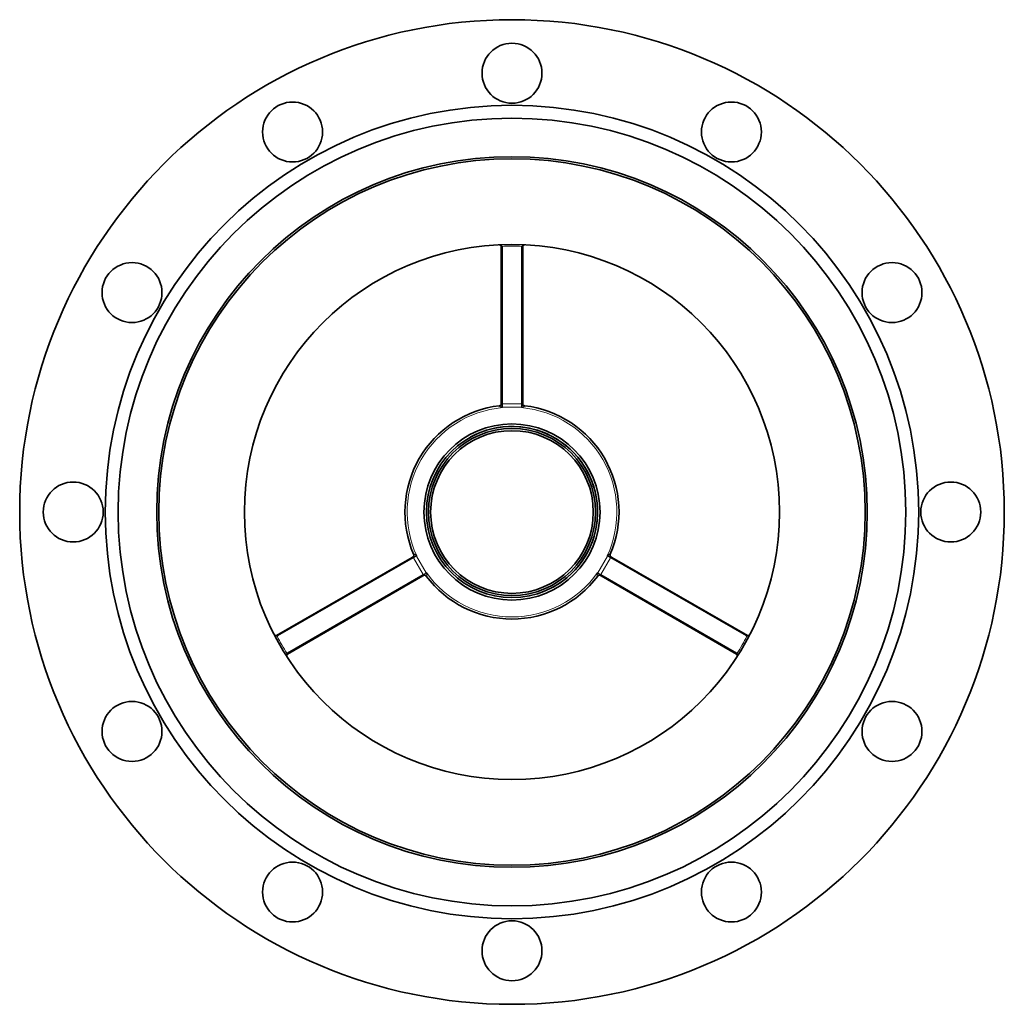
# Model space of a CAD drawing. Extents: x 140 to 961, y 46 to 839.
# Tile 5 of 10: x 439 to 669, y 278 to 508. Entities that reach past the tile are written whole.
import ezdxf

# ---------------------------------------------------------------- set-up
doc = ezdxf.new("R2010")
doc.units = 0

msp = doc.modelspace()

# ---------------------------------------------------------------- linework, layer by layer
at = {"color": 7, "lineweight": 35}
for p, q in [((551.58, 455.12), (551.58, 418.59)), ((556.58, 455.12), (556.58, 418.59)), ((499.11, 364.23), (530.75, 382.49)), ((609.06, 364.23), (577.42, 382.49)), ((501.61, 359.9), (533.25, 378.16)), ((606.56, 359.9), (574.92, 378.16))]:
    msp.add_line(p, q, dxfattribs=at)
at = {"color": 7, "lineweight": 13}
for p, q in [((551.83, 454.91), (551.83, 418.38)), ((556.33, 454.91), (556.33, 418.38)), ((499.41, 364.12), (531.05, 382.38)), ((608.75, 364.12), (577.12, 382.38)), ((501.66, 360.22), (533.3, 378.49)), ((606.5, 360.22), (574.87, 378.49))]:
    msp.add_line(p, q, dxfattribs=at)
at = {"color": 7, "lineweight": 13, "ltscale": 0.003247}
for p, q in [((551.13, 417.84), (551.14, 417.91)), ((557.03, 417.84), (557.02, 417.91)), ((534.11, 378.15), (534.05, 378.12)), ((574.05, 378.15), (574.11, 378.12))]:
    msp.add_line(p, q, dxfattribs=at)
at = {"color": 7, "lineweight": 35, "ltscale": 0.015472}
for p, q in [((551.58, 418.28), (551.58, 418.59)), ((556.58, 418.28), (556.58, 418.59)), ((531.01, 382.65), (530.75, 382.49)), ((577.15, 382.65), (577.42, 382.49)), ((533.51, 378.32), (533.25, 378.16)), ((574.65, 378.32), (574.92, 378.16))]:
    msp.add_line(p, q, dxfattribs=at)
at = {"color": 7, "lineweight": 13, "ltscale": 0.00264}
for p, q in [((551.77, 417.51), (551.81, 417.55)), ((556.39, 417.51), (556.35, 417.55)), ((534.08, 378.87), (534.03, 378.88)), ((574.08, 378.87), (574.13, 378.88))]:
    msp.add_line(p, q, dxfattribs=at)
at = {"color": 7, "lineweight": 13, "ltscale": 0.00335}
for p, q in [((551.77, 417.51), (551.83, 417.48)), ((556.33, 417.48), (556.39, 417.51)), ((531.83, 382.83), (531.77, 382.87)), ((576.39, 382.87), (576.34, 382.83)), ((534.08, 378.87), (534.08, 378.94)), ((574.09, 378.94), (574.08, 378.87))]:
    msp.add_line(p, q, dxfattribs=at)
at = {"color": 7, "lineweight": 13, "ltscale": 0.001047}
for p, q in [((551.83, 417.55), (551.81, 417.55)), ((556.33, 417.55), (556.35, 417.55)), ((534.02, 378.9), (534.03, 378.88)), ((574.14, 378.9), (574.13, 378.88))]:
    msp.add_line(p, q, dxfattribs=at)
at = {"color": 7, "lineweight": 13, "ltscale": 0.003511}
for p, q in [((551.81, 417.55), (551.83, 417.48)), ((556.33, 417.48), (556.35, 417.55))]:
    msp.add_line(p, q, dxfattribs=at)
at = {"color": 7, "lineweight": 13, "ltscale": 0.225}
for p, q in [((551.83, 418.38), (556.33, 418.38)), ((551.83, 417.55), (556.33, 417.55)), ((533.3, 378.49), (531.05, 382.38)), ((534.02, 378.9), (531.77, 382.8)), ((576.39, 382.8), (574.14, 378.9)), ((577.12, 382.38), (574.87, 378.49))]:
    msp.add_line(p, q, dxfattribs=at)
at = {"color": 7, "lineweight": 13, "ltscale": 0.041659}
for p, q in [((551.83, 417.55), (551.83, 418.38)), ((556.33, 417.55), (556.33, 418.38)), ((531.77, 382.8), (531.05, 382.38)), ((576.39, 382.8), (577.12, 382.38)), ((534.02, 378.9), (533.3, 378.49)), ((574.14, 378.9), (574.87, 378.49))]:
    msp.add_line(p, q, dxfattribs=at)
at = {"color": 7, "lineweight": 13, "ltscale": 0.003352}
for p, q in [((551.83, 417.55), (551.83, 417.48)), ((556.33, 417.55), (556.33, 417.48))]:
    msp.add_line(p, q, dxfattribs=at)
at = {"color": 7, "lineweight": 35, "ltscale": 0.000114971}
msp.add_line((551.83, 417.48), (551.83, 417.48), dxfattribs=at)
at = {"color": 7, "lineweight": 13, "ltscale": 0.003246}
for p, q in [((531.16, 383.25), (531.11, 383.22)), ((577, 383.25), (577.05, 383.22))]:
    msp.add_line(p, q, dxfattribs=at)
at = {"color": 7, "lineweight": 13, "ltscale": 0.002639}
for p, q in [((531.77, 382.87), (531.76, 382.82)), ((576.39, 382.87), (576.4, 382.82))]:
    msp.add_line(p, q, dxfattribs=at)
at = {"color": 7, "lineweight": 13, "ltscale": 0.003512}
for p, q in [((531.83, 382.83), (531.76, 382.82)), ((576.4, 382.82), (576.34, 382.83)), ((534.03, 378.88), (534.08, 378.94)), ((574.09, 378.94), (574.13, 378.88))]:
    msp.add_line(p, q, dxfattribs=at)
at = {"color": 7, "lineweight": 13, "ltscale": 0.001048}
for p, q in [((531.77, 382.8), (531.76, 382.82)), ((576.39, 382.8), (576.4, 382.82))]:
    msp.add_line(p, q, dxfattribs=at)
at = {"color": 7, "lineweight": 13, "ltscale": 0.003351}
for p, q in [((531.77, 382.8), (531.83, 382.83)), ((576.39, 382.8), (576.34, 382.83)), ((534.02, 378.9), (534.08, 378.94)), ((574.14, 378.9), (574.09, 378.94))]:
    msp.add_line(p, q, dxfattribs=at)
at = {"color": 7, "lineweight": 35, "ltscale": 0.000115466}
msp.add_line((576.34, 382.83), (576.34, 382.83), dxfattribs=at)
at = {"color": 7, "lineweight": 35, "ltscale": 0.000114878}
msp.add_line((534.08, 378.93), (534.08, 378.93), dxfattribs=at)
at = {"color": 7, "lineweight": 35}
for points in [[(551.38, 455.41), (551.43, 455.37), (551.47, 455.34), (551.49, 455.31), (551.52, 455.29), (551.54, 455.26), (551.54, 455.25)], [(556.78, 455.41), (556.73, 455.37), (556.7, 455.34), (556.67, 455.31), (556.65, 455.29), (556.63, 455.26), (556.62, 455.25)], [(498.76, 364.26), (498.81, 364.23), (498.86, 364.22), (498.9, 364.21), (498.93, 364.2), (498.96, 364.2), (498.97, 364.2)], [(609.41, 364.26), (609.35, 364.23), (609.31, 364.22), (609.27, 364.21), (609.24, 364.2), (609.2, 364.2), (609.19, 364.2)], [(501.46, 359.58), (501.46, 359.64), (501.47, 359.69), (501.48, 359.73), (501.5, 359.76), (501.51, 359.79), (501.51, 359.8)], [(606.71, 359.58), (606.7, 359.64), (606.69, 359.69), (606.68, 359.73), (606.67, 359.76), (606.66, 359.79), (606.65, 359.8)]]:
    msp.add_lwpolyline(points, dxfattribs=at)
at = {"color": 7, "lineweight": 13}
for points in [[(551.75, 455.17), (551.74, 455.19), (551.72, 455.21), (551.71, 455.23), (551.69, 455.25), (551.66, 455.28), (551.62, 455.31), (551.58, 455.35), (551.54, 455.37)], [(556.41, 455.17), (556.43, 455.19), (556.44, 455.21), (556.46, 455.23), (556.48, 455.25), (556.51, 455.28), (556.54, 455.31), (556.59, 455.35), (556.63, 455.37)], [(551.13, 417.84), (551.13, 417.83), (551.14, 417.82), (551.15, 417.8), (551.15, 417.79), (551.16, 417.78), (551.18, 417.76), (551.2, 417.75), (551.22, 417.73), (551.25, 417.71), (551.27, 417.7), (551.3, 417.68), (551.35, 417.66), (551.4, 417.64), (551.45, 417.62), (551.52, 417.59), (551.56, 417.58), (551.64, 417.55), (551.71, 417.53), (551.74, 417.52), (551.75, 417.52), (551.77, 417.51), (551.77, 417.51)], [(551.58, 418.28), (551.58, 418.27), (551.59, 418.26), (551.59, 418.24), (551.62, 418.19), (551.65, 418.09), (551.69, 417.99), (551.71, 417.94), (551.74, 417.83), (551.77, 417.72), (551.79, 417.64), (551.8, 417.6), (551.81, 417.58), (551.81, 417.55)], [(556.35, 417.55), (556.36, 417.58), (556.37, 417.64), (556.4, 417.72), (556.42, 417.8), (556.44, 417.89), (556.46, 417.95), (556.48, 418), (556.5, 418.06), (556.52, 418.12), (556.56, 418.21), (556.57, 418.25), (556.58, 418.26), (556.58, 418.27), (556.58, 418.28)], [(556.39, 417.51), (556.41, 417.52), (556.42, 417.52), (556.45, 417.53), (556.49, 417.54), (556.57, 417.57), (556.67, 417.6), (556.72, 417.62), (556.76, 417.64), (556.81, 417.65), (556.84, 417.67), (556.86, 417.68), (556.89, 417.7), (556.92, 417.71), (556.94, 417.73), (556.97, 417.75), (556.99, 417.76), (557, 417.77), (557.01, 417.78), (557.02, 417.79), (557.02, 417.8), (557.03, 417.82), (557.03, 417.83), (557.03, 417.84)], [(531.76, 382.82), (531.73, 382.81), (531.67, 382.79), (531.59, 382.76), (531.51, 382.74), (531.42, 382.72), (531.36, 382.71), (531.3, 382.7), (531.24, 382.69), (531.18, 382.68), (531.09, 382.66), (531.04, 382.66), (531.03, 382.65), (531.02, 382.65), (531.01, 382.65)], [(531.77, 382.87), (531.76, 382.88), (531.75, 382.89), (531.73, 382.9), (531.7, 382.93), (531.63, 383), (531.56, 383.06), (531.52, 383.1), (531.48, 383.13), (531.44, 383.15), (531.41, 383.17), (531.39, 383.19), (531.36, 383.21), (531.33, 383.22), (531.31, 383.24), (531.28, 383.25), (531.26, 383.26), (531.24, 383.26), (531.23, 383.26), (531.22, 383.27), (531.2, 383.27), (531.19, 383.26), (531.18, 383.26), (531.16, 383.25)], [(577, 383.25), (576.99, 383.26), (576.98, 383.27), (576.96, 383.27), (576.95, 383.27), (576.94, 383.26), (576.91, 383.26), (576.88, 383.25), (576.86, 383.24), (576.83, 383.22), (576.8, 383.21), (576.78, 383.19), (576.73, 383.16), (576.69, 383.13), (576.65, 383.09), (576.59, 383.05), (576.56, 383.02), (576.5, 382.96), (576.45, 382.92), (576.42, 382.89), (576.41, 382.88), (576.4, 382.87), (576.39, 382.87)], [(577.15, 382.65), (577.15, 382.65), (577.13, 382.66), (577.11, 382.66), (577.06, 382.67), (576.96, 382.68), (576.85, 382.7), (576.8, 382.71), (576.69, 382.74), (576.58, 382.76), (576.5, 382.79), (576.46, 382.8), (576.44, 382.81), (576.4, 382.82)], [(533.51, 378.32), (533.52, 378.32), (533.53, 378.33), (533.54, 378.35), (533.58, 378.39), (533.64, 378.47), (533.71, 378.55), (533.74, 378.6), (533.82, 378.68), (533.9, 378.76), (533.96, 378.82), (533.99, 378.85), (534.01, 378.86), (534.03, 378.88)], [(534.11, 378.15), (534.12, 378.15), (534.13, 378.16), (534.14, 378.18), (534.15, 378.19), (534.15, 378.2), (534.16, 378.23), (534.17, 378.25), (534.17, 378.28), (534.17, 378.31), (534.17, 378.34), (534.17, 378.37), (534.17, 378.43), (534.16, 378.49), (534.15, 378.54), (534.14, 378.61), (534.13, 378.65), (534.11, 378.73), (534.1, 378.8), (534.09, 378.83), (534.09, 378.85), (534.08, 378.86), (534.08, 378.87)], [(574.08, 378.87), (574.08, 378.85), (574.08, 378.84), (574.07, 378.81), (574.06, 378.77), (574.04, 378.68), (574.02, 378.58), (574.01, 378.53), (574.01, 378.49), (574, 378.44), (574, 378.41), (574, 378.37), (574, 378.34), (574, 378.31), (574, 378.28), (574, 378.25), (574.01, 378.22), (574.01, 378.21), (574.01, 378.2), (574.02, 378.19), (574.02, 378.18), (574.03, 378.16), (574.04, 378.15), (574.05, 378.15)], [(574.13, 378.88), (574.16, 378.86), (574.2, 378.82), (574.27, 378.76), (574.32, 378.7), (574.38, 378.64), (574.43, 378.59), (574.47, 378.54), (574.51, 378.5), (574.54, 378.45), (574.6, 378.37), (574.63, 378.34), (574.64, 378.33), (574.65, 378.32), (574.65, 378.32)], [(499.15, 364.05), (499.12, 364.06), (499.1, 364.06), (499.07, 364.07), (499.04, 364.07), (499, 364.08), (498.96, 364.1), (498.91, 364.12), (498.87, 364.14)], [(609.02, 364.05), (609.04, 364.06), (609.07, 364.06), (609.1, 364.07), (609.12, 364.07), (609.16, 364.08), (609.2, 364.1), (609.26, 364.12), (609.3, 364.14)], [(501.48, 360.02), (501.47, 360), (501.46, 359.97), (501.45, 359.95), (501.44, 359.92), (501.43, 359.88), (501.42, 359.84), (501.41, 359.78), (501.41, 359.73)], [(606.69, 360.02), (606.7, 360), (606.71, 359.97), (606.72, 359.95), (606.73, 359.92), (606.74, 359.88), (606.74, 359.84), (606.75, 359.78), (606.76, 359.73)]]:
    msp.add_lwpolyline(points, dxfattribs=at)
at = {"color": 7, "lineweight": 35}
for centre, radius in [((554.08, 393.08), 115), ((554.08, 495.58), 7), ((554.08, 393.08), 95), ((502.83, 481.85), 7), ((605.33, 481.85), 7), ((554.08, 393.08), 92), ((554.08, 393.08), 83), ((554.08, 393.08), 82.5), ((554.08, 393.08), 62.5), ((465.32, 444.33), 7), ((642.85, 444.33), 7), ((554.08, 393.08), 20.58), ((554.08, 393.08), 20), ((554.08, 393.08), 19.5), ((554.08, 393.08), 19.5), ((554.08, 393.08), 19), ((451.58, 393.08), 7), ((656.58, 393.08), 7), ((465.32, 341.83), 7), ((642.85, 341.83), 7), ((502.83, 304.31), 7), ((605.33, 304.31), 7), ((554.08, 290.58), 7)]:
    msp.add_circle(centre, radius, dxfattribs=at)
for centre, radius, start, end in [((551.08, 455.01), 0.5, 52.9035, 92.7735), ((557.08, 455.01), 0.5, 87.2266, 127.0964), ((551.33, 455.11), 0.258, 25.2049, 32.5101), ((551.34, 455.12), 0.248, 0.4088, 25.7655), ((556.83, 455.12), 0.248, 154.2345, 179.5912), ((556.84, 455.11), 0.258, 147.4903, 154.7947), ((554.08, 393.08), 25, 96.7563, 203.2437), ((551.08, 418.41), 0.5, 276.7563, 360), ((557.08, 418.41), 0.5, 181.0405, 263.2437), ((554.08, 393.08), 25, 336.7563, 83.2437), ((554.08, 393.08), 20, 298.6479, 118.6479), ((530.65, 383.02), 0.5, 300, 23.2437), ((577.51, 383.02), 0.5, 156.7563, 238.9595), ((533.65, 377.82), 0.5, 36.7563, 120), ((554.08, 393.08), 25, 216.7563, 323.2437), ((574.51, 377.82), 0.5, 60, 143.2437), ((498.95, 364.72), 0.5, 207.2265, 247.0964), ((498.98, 364.45), 0.258, 267.4903, 274.7947), ((498.99, 364.45), 0.248, 274.2345, 299.5912), ((609.18, 364.45), 0.248, 240.4088, 265.7655), ((609.18, 364.45), 0.258, 265.2049, 272.5102), ((609.21, 364.72), 0.5, 292.9035, 332.7735), ((501.95, 359.52), 0.5, 172.9035, 212.7735), ((501.74, 359.68), 0.258, 145.2049, 152.5103), ((501.73, 359.69), 0.248, 120.4088, 145.7655), ((606.43, 359.69), 0.248, 34.2345, 59.5912), ((606.21, 359.52), 0.5, 327.2266, 7.0964), ((606.42, 359.68), 0.258, 27.4903, 34.7947)]:
    msp.add_arc(centre, radius, start, end, dxfattribs=at)
at = {"color": 7, "lineweight": 13}
for centre, radius, start, end in [((551.1, 454.73), 0.778, 55.5629, 93.0247), ((551.5, 455.57), 0.198, 233.8343, 281.0561), ((557.07, 454.73), 0.778, 86.9755, 124.4369), ((556.66, 455.57), 0.198, 258.9439, 306.1657), ((551.39, 454.92), 0.444, 26.8357, 34.5552), ((554.08, 395.17), 60, 87.8048, 92.1952), ((551.34, 454.91), 0.498, 0.1936, 25.4673), ((556.83, 454.91), 0.498, 154.5327, 179.8064), ((556.78, 454.92), 0.444, 145.4448, 153.1643), ((554.08, 393.08), 24.5, 95.2693, 204.7307), ((554.08, 393.08), 24.5, 335.2693, 84.7307), ((554.08, 393.08), 24.5, 215.2693, 324.7307), ((499.2, 364.84), 0.777, 207.4313, 244.4482), ((498.68, 364.07), 0.198, 18.9439, 66.1657), ((499.18, 364.5), 0.444, 265.4452, 273.1646), ((499.17, 364.55), 0.498, 274.5327, 299.8063), ((552.28, 392.04), 60, 207.8048, 212.1952), ((555.89, 392.04), 60, 327.8048, 332.1952), ((609, 364.55), 0.498, 240.195, 265.4708), ((608.98, 364.5), 0.444, 266.8354, 274.5548), ((608.96, 364.84), 0.778, 295.5628, 333.0247), ((609.49, 364.07), 0.198, 113.8343, 161.0561), ((502.18, 359.67), 0.777, 175.5515, 212.5659), ((501.26, 359.6), 0.198, 353.8343, 41.0561), ((501.88, 359.83), 0.444, 146.8354, 154.5548), ((501.91, 359.79), 0.498, 120.1937, 145.4673), ((606.25, 359.79), 0.498, 34.5327, 59.8064), ((605.98, 359.67), 0.778, 326.9755, 4.4369), ((606.29, 359.83), 0.444, 25.4452, 33.1646), ((606.91, 359.6), 0.198, 138.9439, 186.1657)]:
    msp.add_arc(centre, radius, start, end, dxfattribs=at)
for centre, major_axis, ratio, start_param, end_param in [((551.75, 455.39), (0.211, 0.134), 0.811373, 3.141591, 4.238414), ((551.78, 455.33), (0.226, 0.106), 0.806363, 3.14159, 4.349941), ((551.83, 455.12), (0.25, 0), 0.833183, 3.141606, 4.712396), ((556.33, 455.12), (-0.25, 0), 0.833183, 1.570796, 3.141593), ((556.38, 455.33), (0.226, -0.106), 0.806363, 5.074838, 6.283188), ((556.41, 455.39), (0.211, -0.134), 0.811372, 5.186364, 6.283188), ((551.08, 418.28), (0.5, 0), 0.872059, 4.815853, 6.283185), ((551.83, 418.59), (0.25, 0), 0.833183, 3.141593, 4.712389), ((556.33, 418.59), (-0.25, 0), 0.833183, 1.570796, 3.141593), ((557.08, 418.28), (0.5, 0), 0.872059, 3.141592, 4.608925), ((530.87, 382.28), (0.125, -0.217), 0.833183, 1.570796, 3.141593), ((530.76, 383.08), (0.25, -0.433), 0.872059, 6.283185, 7.750517), ((577.4, 383.08), (-0.25, -0.433), 0.872059, 4.815853, 6.283185), ((577.3, 382.28), (-0.125, -0.217), 0.833183, 3.141593, 4.712389), ((533.12, 378.38), (-0.125, 0.217), 0.833183, 3.141593, 4.712389), ((533.76, 377.89), (0.25, -0.433), 0.872059, 1.67426, 3.141593), ((574.4, 377.89), (-0.25, -0.433), 0.872059, 3.141592, 4.608925), ((575.05, 378.38), (0.125, 0.217), 0.833183, 1.570796, 3.141593), ((498.96, 363.95), (-0.011, -0.25), 0.811372, 2.044772, 3.141595), ((499.03, 363.95), (0.021, -0.249), 0.806363, 1.933245, 3.141595), ((499.23, 364.01), (0.125, -0.217), 0.833183, 1.570796, 3.141593), ((608.93, 364.01), (-0.125, -0.217), 0.833183, 3.141606, 4.712396), ((609.14, 363.95), (-0.021, -0.249), 0.806363, 3.14159, 4.349941), ((609.2, 363.95), (0.011, -0.25), 0.811373, 3.14159, 4.238414), ((501.29, 359.91), (0.222, -0.115), 0.811373, 6.283183, 7.380006), ((501.32, 359.97), (0.205, -0.143), 0.806363, 6.283183, 7.491533), ((501.48, 360.12), (-0.125, 0.217), 0.833183, 3.141606, 4.712396), ((606.68, 360.12), (0.125, 0.217), 0.833183, 1.570796, 3.141593), ((606.84, 359.97), (0.205, 0.143), 0.806363, 1.933245, 3.141595), ((606.87, 359.91), (0.222, 0.115), 0.811372, 2.044772, 3.141595)]:
    msp.add_ellipse(centre, major_axis=major_axis, ratio=ratio, start_param=start_param, end_param=end_param, dxfattribs=at)

doc.saveas('drawing.dxf')
